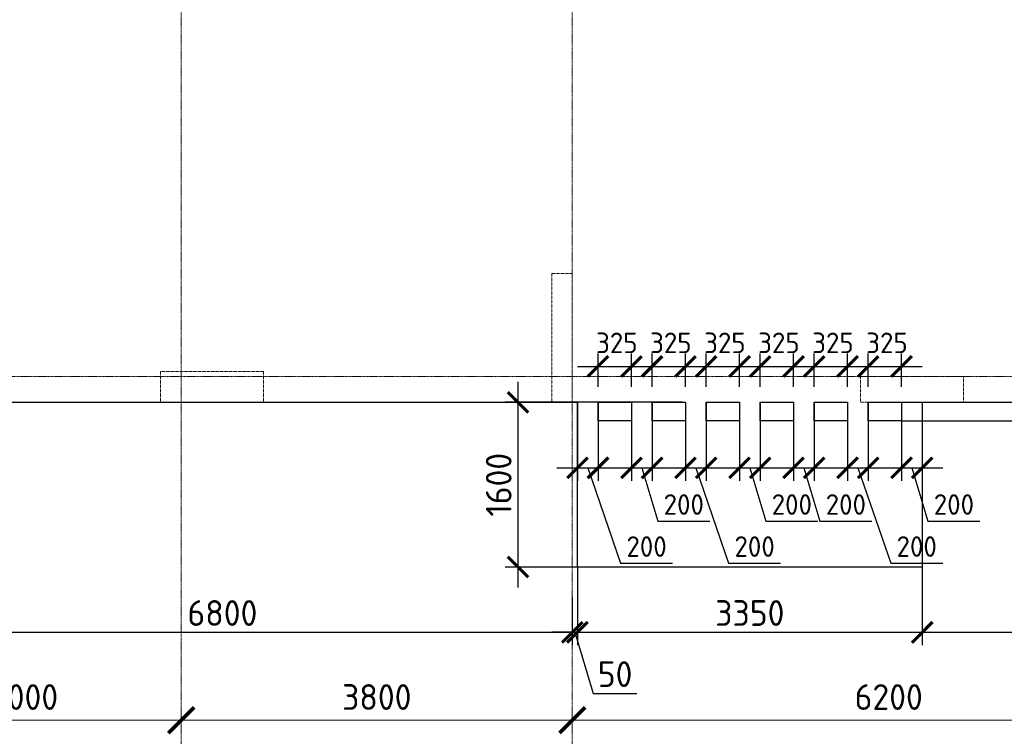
# Model space of a CAD drawing. Header units: millimetres. Extents: x -42044588 to 856694, y -806701 to 941911.
# Tile 86 of 256: x -160688 to -151120, y -389187 to -382227. Entities that reach past the tile are written whole.
import ezdxf

# ---------------------------------------------------------------- set-up
doc = ezdxf.new("R2010")
doc.units = ezdxf.units.MM
for name, pattern in [('______5', [1100, 800, -100, 100, -100]), ('DASHED', [7, 5, -2, 0]), ('осевая', [50.8, 31.75, -6.35, 6.35, -6.35])]:
    doc.linetypes.add(name, pattern=pattern)
doc.layers.add('Колонна_ бетон', color=7, linetype='Continuous', lineweight=50, true_color=0xb4b496)
for name, color, linetype, lineweight in [('Оси', 40, '______5', 18), ('Перекрытие ж_бетон', 1, 'Continuous', 30), ('РАЗМЕРЫ', 1, 'Continuous', 9)]:
    doc.layers.add(name, color=color, linetype=linetype, lineweight=lineweight)
doc.styles.add('GOST-2.304_Type-B', font='GOST_Common.ttf')
doc.dimstyles.new('СПДС', dxfattribs={"dimscale": 100, "dimtxt": 2.5, "dimasz": 2, "dimexe": 1.25, "dimexo": 0, "dimtad": 1, "dimdec": 0, "dimrnd": 5, "dimtxsty": 'GOST-2.304_Type-B', "dimblk": 'ARCHTICK', "dimcen": 2.5, "dimdle": 2, "dimclrd": 1, "dimclre": 1, "dimclrt": 1, "dimadec": 0, "dimazin": 2, "dimtfac": 0.75, "dimtdec": 0, "dimtmove": 1, "dimatfit": 3, "dimfxl": 0, "dimtolj": 1, "dimarcsym": 0})

# ---------------------------------------------------------------- blocks, each defined once
blk = doc.blocks.new('_ArchTick')
at = {"color": 0, "linetype": 'ByBlock', "const_width": 0.15}
blk.add_lwpolyline([(-0.5, -0.5), (0.5, 0.5)], dxfattribs=at)
blk = doc.blocks.new('*D6726')
at = {"color": 1, "lineweight": -2, "transparency": 16777216}
for p, q in [((-51904.7, -346038.9), (-51904.7, -345913.9)), ((-48904.7, -346038.9), (-48904.7, -345913.9)), ((-52104.7, -346038.9), (-48704.7, -346038.9))]:
    blk.add_line(p, q, dxfattribs=at)
at = {"layer": 'DEFPOINTS', "color": 0, "transparency": 16777216}
for p in [(-51904.7, -346038.9), (-48904.7, -346038.9), (-48904.7, -346038.9)]:
    blk.add_point(p, dxfattribs=at)
at = {"color": 1, "lineweight": -2, "transparency": 16777216, "xscale": 250, "yscale": 250, "zscale": 250, "rotation": 180}
blk.add_blockref('_ArchTick', (-51904.7, -346038.9), dxfattribs=at)
at = {"color": 1, "lineweight": -2, "transparency": 16777216, "xscale": 250, "yscale": 250, "zscale": 250}
blk.add_blockref('_ArchTick', (-48904.7, -346038.9), dxfattribs=at)
at = {"color": 1, "transparency": 16777216, "insert": (-50429.9, -345813.9), "char_height": 250, "width": 83333.333, "attachment_point": 5, "style": 'GOST-2.304_Type-B'}
blk.add_mtext('\\A1;3000', dxfattribs=at)
blk = doc.blocks.new('*D6727')
at = {"color": 1, "lineweight": -2, "transparency": 16777216}
for p, q in [((-48904.71808, -346038.91005), (-48904.71808, -345913.91005)), ((-45104.71808, -346038.91005), (-45104.71808, -345913.91005)), ((-49104.71808, -346038.91005), (-44904.71808, -346038.91005))]:
    blk.add_line(p, q, dxfattribs=at)
at = {"layer": 'DEFPOINTS', "color": 0, "transparency": 16777216}
for p in [(-48904.71808, -346038.91005), (-45104.71808, -346038.91005), (-45104.71808, -346038.91005)]:
    blk.add_point(p, dxfattribs=at)
at = {"color": 1, "lineweight": -2, "transparency": 16777216, "xscale": 250, "yscale": 250, "zscale": 250, "rotation": 180}
blk.add_blockref('_ArchTick', (-48904.71808, -346038.91005), dxfattribs=at)
at = {"color": 1, "lineweight": -2, "transparency": 16777216, "xscale": 250, "yscale": 250, "zscale": 250}
blk.add_blockref('_ArchTick', (-45104.71808, -346038.91005), dxfattribs=at)
at = {"color": 1, "transparency": 16777216, "insert": (-47004.71808, -345813.91005), "char_height": 250, "width": 83333.3333333, "attachment_point": 5, "style": 'GOST-2.304_Type-B'}
blk.add_mtext('\\A1;3800', dxfattribs=at)
blk = doc.blocks.new('*D6728')
at = {"color": 1, "lineweight": -2, "transparency": 16777216}
for p, q in [((-45104.7, -346038.9), (-45104.7, -345913.9)), ((-38904.7, -346038.9), (-38904.7, -345913.9)), ((-45304.7, -346038.9), (-38704.7, -346038.9))]:
    blk.add_line(p, q, dxfattribs=at)
at = {"layer": 'DEFPOINTS', "color": 0, "transparency": 16777216}
for p in [(-45104.7, -346038.9), (-38904.7, -346038.9), (-38904.7, -346038.9)]:
    blk.add_point(p, dxfattribs=at)
at = {"color": 1, "lineweight": -2, "transparency": 16777216, "xscale": 250, "yscale": 250, "zscale": 250, "rotation": 180}
blk.add_blockref('_ArchTick', (-45104.7, -346038.9), dxfattribs=at)
at = {"color": 1, "lineweight": -2, "transparency": 16777216, "xscale": 250, "yscale": 250, "zscale": 250}
blk.add_blockref('_ArchTick', (-38904.7, -346038.9), dxfattribs=at)
at = {"color": 1, "transparency": 16777216, "insert": (-42029.9, -345813.9), "char_height": 250, "width": 83333.333, "attachment_point": 5, "style": 'GOST-2.304_Type-B'}
blk.add_mtext('\\A1;6200', dxfattribs=at)
blk = doc.blocks.new('подложка стн 1-го этажа')
at = {"layer": 'Колонна_ бетон', "color": 252, "linetype": 'DASHED', "lineweight": 0, "ltscale": 0.5, "true_color": 0x939598, "transparency": 33554687}
for p, q in [((45643.8, 9761.8, -200), (44643.8, 9761.8, -200)), ((44643.8, 9761.8, -200), (44643.8, 9461.8, -200)), ((45643.8, 9461.8, -200), (45643.8, 9761.8, -200)), ((45643.8, 9461.8, -200), (44643.8, 9461.8, -200))]:
    blk.add_line(p, q, dxfattribs=at)
for points, elevation in [([(48444.1, 10711.8), (48643.9, 10711.8), (48643.9, 9461.8), (48444.1, 9461.8)], -560), ([(51443.8, 9711.8), (52443.8, 9711.8), (52443.8, 9461.8), (51443.8, 9461.8)], -360)]:
    blk.add_lwpolyline(points, close=True, dxfattribs=dict(at, elevation=elevation))
blk = doc.blocks.new('*D990')
at = {"layer": 'DEFPOINTS', "color": 0, "transparency": 16777216}
for p in [(-154249.9, -385943.3), (-155845.9, -387543.3), (-154419.1, -387543.3)]:
    blk.add_point(p, dxfattribs=at)
at = {"layer": 'РАЗМЕРЫ', "color": 1, "lineweight": -2, "transparency": 16777216}
for p, q in [((-155845.9, -385743.3), (-155845.9, -387743.3)), ((-154249.9, -385943.3), (-155970.9, -385943.3)), ((-154419.1, -387543.3), (-155970.9, -387543.3))]:
    blk.add_line(p, q, dxfattribs=at)
at = {"layer": 'РАЗМЕРЫ', "color": 1, "lineweight": -2, "transparency": 16777216, "xscale": 200, "yscale": 200, "zscale": 200}
for p, rotation in [((-155845.9, -385943.3), 90), ((-155845.9, -387543.3), 270)]:
    blk.add_blockref('_ArchTick', p, dxfattribs=dict(at, rotation=rotation))
at = {"layer": 'РАЗМЕРЫ', "color": 1, "lineweight": 0, "transparency": 16777216, "insert": (-156033.4, -386743.3), "char_height": 250, "attachment_point": 5, "rotation": 90, "style": 'GOST-2.304_Type-B'}
blk.add_mtext('\\A1;1600', dxfattribs=at)
blk = doc.blocks.new('*D991')
at = {"layer": 'DEFPOINTS', "color": 0, "transparency": 16777216}
for p in [(-152118, -385943.3, 0), (-151918, -385943.3), (-151918, -386579.5)]:
    blk.add_point(p, dxfattribs=at)
at = {"layer": 'РАЗМЕРЫ', "color": 1, "lineweight": -2, "transparency": 16777216}
for p, q in [((-152118, -385943.3), (-152118, -386704.5)), ((-151918, -385943.3), (-151918, -386704.5)), ((-152318, -386579.5), (-151718, -386579.5)), ((-152018, -386579.5), (-151862.4, -387098.3)), ((-151862.4, -387098.3), (-151357.4, -387098.3))]:
    blk.add_line(p, q, dxfattribs=at)
at = {"layer": 'РАЗМЕРЫ', "color": 1, "lineweight": -2, "transparency": 16777216, "xscale": 200, "yscale": 200, "zscale": 200, "rotation": 180}
blk.add_blockref('_ArchTick', (-152118, -386579.5), dxfattribs=at)
at = {"layer": 'РАЗМЕРЫ', "color": 1, "lineweight": -2, "transparency": 16777216, "xscale": 200, "yscale": 200, "zscale": 200}
blk.add_blockref('_ArchTick', (-151918, -386579.5), dxfattribs=at)
at = {"layer": 'РАЗМЕРЫ', "color": 1, "lineweight": 0, "transparency": 16777216, "insert": (-151609.9, -386935.8), "char_height": 200, "attachment_point": 5, "style": 'GOST-2.304_Type-B'}
blk.add_mtext('\\A1;200', dxfattribs=at)
blk = doc.blocks.new('*D992')
at = {"layer": 'DEFPOINTS', "color": 0, "transparency": 16777216}
for p in [(-152643.1, -385943.3, 0), (-152443.1, -385943.3), (-152443.1, -386579.5)]:
    blk.add_point(p, dxfattribs=at)
at = {"layer": 'РАЗМЕРЫ', "color": 1, "lineweight": -2, "transparency": 16777216}
for p, q in [((-152643.1, -385943.3), (-152643.1, -386704.5)), ((-152443.1, -385943.3), (-152443.1, -386704.5)), ((-152843.1, -386579.5), (-152243.1, -386579.5)), ((-152543.1, -386579.5), (-152224, -387506.8)), ((-152224, -387506.8), (-151719, -387506.8))]:
    blk.add_line(p, q, dxfattribs=at)
at = {"layer": 'РАЗМЕРЫ', "color": 1, "lineweight": -2, "transparency": 16777216, "xscale": 200, "yscale": 200, "zscale": 200, "rotation": 180}
blk.add_blockref('_ArchTick', (-152643.1, -386579.5), dxfattribs=at)
at = {"layer": 'РАЗМЕРЫ', "color": 1, "lineweight": -2, "transparency": 16777216, "xscale": 200, "yscale": 200, "zscale": 200}
blk.add_blockref('_ArchTick', (-152443.1, -386579.5), dxfattribs=at)
at = {"layer": 'РАЗМЕРЫ', "color": 1, "lineweight": 0, "transparency": 16777216, "insert": (-151971.5, -387344.3), "char_height": 200, "attachment_point": 5, "style": 'GOST-2.304_Type-B'}
blk.add_mtext('\\A1;200', dxfattribs=at)
blk = doc.blocks.new('*D993')
at = {"layer": 'DEFPOINTS', "color": 0, "transparency": 16777216}
for p in [(-154743, -385943.3, 0), (-154543, -385943.3), (-154543, -386579.5)]:
    blk.add_point(p, dxfattribs=at)
at = {"layer": 'РАЗМЕРЫ', "color": 1, "lineweight": -2, "transparency": 16777216}
for p, q in [((-154743, -385943.3), (-154743, -386704.5)), ((-154543, -385943.3), (-154543, -386704.5)), ((-154943, -386579.5), (-154343, -386579.5)), ((-154643, -386579.5), (-154487.3, -387098.3)), ((-154487.3, -387098.3), (-153982.3, -387098.3))]:
    blk.add_line(p, q, dxfattribs=at)
at = {"layer": 'РАЗМЕРЫ', "color": 1, "lineweight": -2, "transparency": 16777216, "xscale": 200, "yscale": 200, "zscale": 200, "rotation": 180}
blk.add_blockref('_ArchTick', (-154743, -386579.5), dxfattribs=at)
at = {"layer": 'РАЗМЕРЫ', "color": 1, "lineweight": -2, "transparency": 16777216, "xscale": 200, "yscale": 200, "zscale": 200}
blk.add_blockref('_ArchTick', (-154543, -386579.5), dxfattribs=at)
at = {"layer": 'РАЗМЕРЫ', "color": 1, "lineweight": 0, "transparency": 16777216, "insert": (-154234.8, -386935.8), "char_height": 200, "attachment_point": 5, "style": 'GOST-2.304_Type-B'}
blk.add_mtext('\\A1;200', dxfattribs=at)
blk = doc.blocks.new('*D994')
at = {"layer": 'DEFPOINTS', "color": 0, "transparency": 16777216}
for p in [(-155268.1, -385943.3, 0), (-155068.1, -385943.3), (-155068.1, -386579.5)]:
    blk.add_point(p, dxfattribs=at)
at = {"layer": 'РАЗМЕРЫ', "color": 1, "lineweight": -2, "transparency": 16777216}
for p, q in [((-155268.1, -385943.3), (-155268.1, -386704.5)), ((-155068.1, -385943.3), (-155068.1, -386704.5)), ((-155468.1, -386579.5), (-154868.1, -386579.5)), ((-155168.1, -386579.5), (-154848.9, -387506.8)), ((-154848.9, -387506.8), (-154343.9, -387506.8))]:
    blk.add_line(p, q, dxfattribs=at)
at = {"layer": 'РАЗМЕРЫ', "color": 1, "lineweight": -2, "transparency": 16777216, "xscale": 200, "yscale": 200, "zscale": 200, "rotation": 180}
blk.add_blockref('_ArchTick', (-155268.1, -386579.5), dxfattribs=at)
at = {"layer": 'РАЗМЕРЫ', "color": 1, "lineweight": -2, "transparency": 16777216, "xscale": 200, "yscale": 200, "zscale": 200}
blk.add_blockref('_ArchTick', (-155068.1, -386579.5), dxfattribs=at)
at = {"layer": 'РАЗМЕРЫ', "color": 1, "lineweight": 0, "transparency": 16777216, "insert": (-154596.4, -387344.3), "char_height": 200, "attachment_point": 5, "style": 'GOST-2.304_Type-B'}
blk.add_mtext('\\A1;200', dxfattribs=at)
blk = doc.blocks.new('*D995')
at = {"layer": 'DEFPOINTS', "color": 0, "transparency": 16777216}
for p in [(-153693, -385943.3, 0), (-153493, -385943.3), (-153493, -386579.5)]:
    blk.add_point(p, dxfattribs=at)
at = {"layer": 'РАЗМЕРЫ', "color": 1, "lineweight": -2, "transparency": 16777216}
for p, q in [((-153693, -385943.3), (-153693, -386704.5)), ((-153493, -385943.3), (-153493, -386704.5)), ((-153893, -386579.5), (-153293, -386579.5)), ((-153593, -386579.5), (-153437.4, -387098.3)), ((-153437.4, -387098.3), (-152932.4, -387098.3))]:
    blk.add_line(p, q, dxfattribs=at)
at = {"layer": 'РАЗМЕРЫ', "color": 1, "lineweight": -2, "transparency": 16777216, "xscale": 200, "yscale": 200, "zscale": 200, "rotation": 180}
blk.add_blockref('_ArchTick', (-153693, -386579.5), dxfattribs=at)
at = {"layer": 'РАЗМЕРЫ', "color": 1, "lineweight": -2, "transparency": 16777216, "xscale": 200, "yscale": 200, "zscale": 200}
blk.add_blockref('_ArchTick', (-153493, -386579.5), dxfattribs=at)
at = {"layer": 'РАЗМЕРЫ', "color": 1, "lineweight": 0, "transparency": 16777216, "insert": (-153184.9, -386935.8), "char_height": 200, "attachment_point": 5, "style": 'GOST-2.304_Type-B'}
blk.add_mtext('\\A1;200', dxfattribs=at)
blk = doc.blocks.new('*D996')
at = {"layer": 'DEFPOINTS', "color": 0, "transparency": 16777216}
for p in [(-154218.1, -385943.3, 0), (-154018.1, -385943.3), (-154018.1, -386579.5)]:
    blk.add_point(p, dxfattribs=at)
at = {"layer": 'РАЗМЕРЫ', "color": 1, "lineweight": -2, "transparency": 16777216}
for p, q in [((-154218.1, -385943.3), (-154218.1, -386704.5)), ((-154018.1, -385943.3), (-154018.1, -386704.5)), ((-154418.1, -386579.5), (-153818.1, -386579.5)), ((-154118.1, -386579.5), (-153799, -387506.8)), ((-153799, -387506.8), (-153294, -387506.8))]:
    blk.add_line(p, q, dxfattribs=at)
at = {"layer": 'РАЗМЕРЫ', "color": 1, "lineweight": -2, "transparency": 16777216, "xscale": 200, "yscale": 200, "zscale": 200, "rotation": 180}
blk.add_blockref('_ArchTick', (-154218.1, -386579.5), dxfattribs=at)
at = {"layer": 'РАЗМЕРЫ', "color": 1, "lineweight": -2, "transparency": 16777216, "xscale": 200, "yscale": 200, "zscale": 200}
blk.add_blockref('_ArchTick', (-154018.1, -386579.5), dxfattribs=at)
at = {"layer": 'РАЗМЕРЫ', "color": 1, "lineweight": 0, "transparency": 16777216, "insert": (-153546.5, -387344.3), "char_height": 200, "attachment_point": 5, "style": 'GOST-2.304_Type-B'}
blk.add_mtext('\\A1;200', dxfattribs=at)
blk = doc.blocks.new('*D997')
at = {"layer": 'DEFPOINTS', "color": 0, "transparency": 16777216}
for p in [(-153168.1, -385943.3, 0), (-152968.1, -385943.3), (-152968.1, -386579.5)]:
    blk.add_point(p, dxfattribs=at)
at = {"layer": 'РАЗМЕРЫ', "color": 1, "lineweight": -2, "transparency": 16777216}
for p, q in [((-153168.1, -385943.3), (-153168.1, -386704.5)), ((-152968.1, -385943.3), (-152968.1, -386704.5)), ((-153368.1, -386579.5), (-152768.1, -386579.5)), ((-153068.1, -386579.5), (-152912.5, -387098.3)), ((-152912.5, -387098.3), (-152407.5, -387098.3))]:
    blk.add_line(p, q, dxfattribs=at)
at = {"layer": 'РАЗМЕРЫ', "color": 1, "lineweight": -2, "transparency": 16777216, "xscale": 200, "yscale": 200, "zscale": 200, "rotation": 180}
blk.add_blockref('_ArchTick', (-153168.1, -386579.5), dxfattribs=at)
at = {"layer": 'РАЗМЕРЫ', "color": 1, "lineweight": -2, "transparency": 16777216, "xscale": 200, "yscale": 200, "zscale": 200}
blk.add_blockref('_ArchTick', (-152968.1, -386579.5), dxfattribs=at)
at = {"layer": 'РАЗМЕРЫ', "color": 1, "lineweight": 0, "transparency": 16777216, "insert": (-152660, -386935.8), "char_height": 200, "attachment_point": 5, "style": 'GOST-2.304_Type-B'}
blk.add_mtext('\\A1;200', dxfattribs=at)
blk = doc.blocks.new('*D1010')
at = {"layer": 'DEFPOINTS', "color": 0, "transparency": 16777216}
for p in [(-154743.1, -385594.8), (-155068.1, -385793.3), (-154743.1, -385793.3, 0)]:
    blk.add_point(p, dxfattribs=at)
at = {"layer": 'РАЗМЕРЫ', "color": 1, "lineweight": -2, "transparency": 16777216}
for p, q in [((-155068.1, -385793.3), (-155068.1, -385469.8)), ((-154743.1, -385793.3), (-154743.1, -385469.8)), ((-155268.1, -385594.8), (-154543.1, -385594.8))]:
    blk.add_line(p, q, dxfattribs=at)
at = {"layer": 'РАЗМЕРЫ', "color": 1, "lineweight": -2, "transparency": 16777216, "xscale": 200, "yscale": 200, "zscale": 200, "rotation": 180}
blk.add_blockref('_ArchTick', (-155068.1, -385594.8), dxfattribs=at)
at = {"layer": 'РАЗМЕРЫ', "color": 1, "lineweight": -2, "transparency": 16777216, "xscale": 200, "yscale": 200, "zscale": 200}
blk.add_blockref('_ArchTick', (-154743.1, -385594.8), dxfattribs=at)
at = {"layer": 'РАЗМЕРЫ', "color": 1, "lineweight": 0, "transparency": 16777216, "insert": (-154885.6, -385365.7), "char_height": 200, "attachment_point": 5, "style": 'GOST-2.304_Type-B'}
blk.add_mtext('\\A1;325', dxfattribs=at)
blk = doc.blocks.new('*D998')
at = {"layer": 'DEFPOINTS', "color": 0, "transparency": 16777216}
for p in [(-154218.1, -385594.8), (-154543.1, -385793.3), (-154218.1, -385793.3, 0)]:
    blk.add_point(p, dxfattribs=at)
at = {"layer": 'РАЗМЕРЫ', "color": 1, "lineweight": -2, "transparency": 16777216}
for p, q in [((-154543.1, -385793.3), (-154543.1, -385469.8)), ((-154218.1, -385793.3), (-154218.1, -385469.8)), ((-154743.1, -385594.8), (-154018.1, -385594.8))]:
    blk.add_line(p, q, dxfattribs=at)
at = {"layer": 'РАЗМЕРЫ', "color": 1, "lineweight": -2, "transparency": 16777216, "xscale": 200, "yscale": 200, "zscale": 200, "rotation": 180}
blk.add_blockref('_ArchTick', (-154543.1, -385594.8), dxfattribs=at)
at = {"layer": 'РАЗМЕРЫ', "color": 1, "lineweight": -2, "transparency": 16777216, "xscale": 200, "yscale": 200, "zscale": 200}
blk.add_blockref('_ArchTick', (-154218.1, -385594.8), dxfattribs=at)
at = {"layer": 'РАЗМЕРЫ', "color": 1, "lineweight": 0, "transparency": 16777216, "insert": (-154360.6, -385365.7), "char_height": 200, "attachment_point": 5, "style": 'GOST-2.304_Type-B'}
blk.add_mtext('\\A1;325', dxfattribs=at)
blk = doc.blocks.new('*D999')
at = {"layer": 'DEFPOINTS', "color": 0, "transparency": 16777216}
for p in [(-153693.1, -385594.8), (-154018.1, -385793.3), (-153693.1, -385793.3, 0)]:
    blk.add_point(p, dxfattribs=at)
at = {"layer": 'РАЗМЕРЫ', "color": 1, "lineweight": -2, "transparency": 16777216}
for p, q in [((-154018.1, -385793.3), (-154018.1, -385469.8)), ((-153693.1, -385793.3), (-153693.1, -385469.8)), ((-154218.1, -385594.8), (-153493.1, -385594.8))]:
    blk.add_line(p, q, dxfattribs=at)
at = {"layer": 'РАЗМЕРЫ', "color": 1, "lineweight": -2, "transparency": 16777216, "xscale": 200, "yscale": 200, "zscale": 200, "rotation": 180}
blk.add_blockref('_ArchTick', (-154018.1, -385594.8), dxfattribs=at)
at = {"layer": 'РАЗМЕРЫ', "color": 1, "lineweight": -2, "transparency": 16777216, "xscale": 200, "yscale": 200, "zscale": 200}
blk.add_blockref('_ArchTick', (-153693.1, -385594.8), dxfattribs=at)
at = {"layer": 'РАЗМЕРЫ', "color": 1, "lineweight": 0, "transparency": 16777216, "insert": (-153835.6, -385365.7), "char_height": 200, "attachment_point": 5, "style": 'GOST-2.304_Type-B'}
blk.add_mtext('\\A1;325', dxfattribs=at)
blk = doc.blocks.new('*D1000')
at = {"layer": 'DEFPOINTS', "color": 0, "transparency": 16777216}
for p in [(-153168.1, -385594.8), (-153493.1, -385793.3), (-153168.1, -385793.3, 0)]:
    blk.add_point(p, dxfattribs=at)
at = {"layer": 'РАЗМЕРЫ', "color": 1, "lineweight": -2, "transparency": 16777216}
for p, q in [((-153493.1, -385793.3), (-153493.1, -385469.8)), ((-153168.1, -385793.3), (-153168.1, -385469.8)), ((-153693.1, -385594.8), (-152968.1, -385594.8))]:
    blk.add_line(p, q, dxfattribs=at)
at = {"layer": 'РАЗМЕРЫ', "color": 1, "lineweight": -2, "transparency": 16777216, "xscale": 200, "yscale": 200, "zscale": 200, "rotation": 180}
blk.add_blockref('_ArchTick', (-153493.1, -385594.8), dxfattribs=at)
at = {"layer": 'РАЗМЕРЫ', "color": 1, "lineweight": -2, "transparency": 16777216, "xscale": 200, "yscale": 200, "zscale": 200}
blk.add_blockref('_ArchTick', (-153168.1, -385594.8), dxfattribs=at)
at = {"layer": 'РАЗМЕРЫ', "color": 1, "lineweight": 0, "transparency": 16777216, "insert": (-153310.6, -385365.7), "char_height": 200, "attachment_point": 5, "style": 'GOST-2.304_Type-B'}
blk.add_mtext('\\A1;325', dxfattribs=at)
blk = doc.blocks.new('*D1001')
at = {"layer": 'DEFPOINTS', "color": 0, "transparency": 16777216}
for p in [(-152643.1, -385594.8), (-152968.1, -385793.3), (-152643.1, -385793.3, 0)]:
    blk.add_point(p, dxfattribs=at)
at = {"layer": 'РАЗМЕРЫ', "color": 1, "lineweight": -2, "transparency": 16777216}
for p, q in [((-152968.1, -385793.3), (-152968.1, -385469.8)), ((-152643.1, -385793.3), (-152643.1, -385469.8)), ((-153168.1, -385594.8), (-152443.1, -385594.8))]:
    blk.add_line(p, q, dxfattribs=at)
at = {"layer": 'РАЗМЕРЫ', "color": 1, "lineweight": -2, "transparency": 16777216, "xscale": 200, "yscale": 200, "zscale": 200, "rotation": 180}
blk.add_blockref('_ArchTick', (-152968.1, -385594.8), dxfattribs=at)
at = {"layer": 'РАЗМЕРЫ', "color": 1, "lineweight": -2, "transparency": 16777216, "xscale": 200, "yscale": 200, "zscale": 200}
blk.add_blockref('_ArchTick', (-152643.1, -385594.8), dxfattribs=at)
at = {"layer": 'РАЗМЕРЫ', "color": 1, "lineweight": 0, "transparency": 16777216, "insert": (-152785.6, -385365.7), "char_height": 200, "attachment_point": 5, "style": 'GOST-2.304_Type-B'}
blk.add_mtext('\\A1;325', dxfattribs=at)
blk = doc.blocks.new('*D1002')
at = {"layer": 'DEFPOINTS', "color": 0, "transparency": 16777216}
for p in [(-152118.1, -385594.8), (-152443.1, -385793.3), (-152118.1, -385793.3, 0)]:
    blk.add_point(p, dxfattribs=at)
at = {"layer": 'РАЗМЕРЫ', "color": 1, "lineweight": -2, "transparency": 16777216}
for p, q in [((-152443.1, -385793.3), (-152443.1, -385469.8)), ((-152118.1, -385793.3), (-152118.1, -385469.8)), ((-152643.1, -385594.8), (-151918.1, -385594.8))]:
    blk.add_line(p, q, dxfattribs=at)
at = {"layer": 'РАЗМЕРЫ', "color": 1, "lineweight": -2, "transparency": 16777216, "xscale": 200, "yscale": 200, "zscale": 200, "rotation": 180}
blk.add_blockref('_ArchTick', (-152443.1, -385594.8), dxfattribs=at)
at = {"layer": 'РАЗМЕРЫ', "color": 1, "lineweight": -2, "transparency": 16777216, "xscale": 200, "yscale": 200, "zscale": 200}
blk.add_blockref('_ArchTick', (-152118.1, -385594.8), dxfattribs=at)
at = {"layer": 'РАЗМЕРЫ', "color": 1, "lineweight": 0, "transparency": 16777216, "insert": (-152260.6, -385365.7), "char_height": 200, "attachment_point": 5, "style": 'GOST-2.304_Type-B'}
blk.add_mtext('\\A1;325', dxfattribs=at)
blk = doc.blocks.new('*D1011')
at = {"layer": 'DEFPOINTS', "color": 0, "transparency": 16777216}
for p in [(-155268, -387543.3), (-151918, -387543.3), (-151918, -388177.4)]:
    blk.add_point(p, dxfattribs=at)
at = {"layer": 'РАЗМЕРЫ', "color": 1, "lineweight": -2, "transparency": 16777216}
for p, q in [((-155268, -387543.3), (-155268, -388302.4)), ((-151918, -387543.3), (-151918, -388302.4)), ((-155468, -388177.4), (-151718, -388177.4))]:
    blk.add_line(p, q, dxfattribs=at)
at = {"layer": 'РАЗМЕРЫ', "color": 1, "lineweight": -2, "transparency": 16777216, "xscale": 200, "yscale": 200, "zscale": 200, "rotation": 180}
blk.add_blockref('_ArchTick', (-155268, -388177.4), dxfattribs=at)
at = {"layer": 'РАЗМЕРЫ', "color": 1, "lineweight": -2, "transparency": 16777216, "xscale": 200, "yscale": 200, "zscale": 200}
blk.add_blockref('_ArchTick', (-151918, -388177.4), dxfattribs=at)
at = {"layer": 'РАЗМЕРЫ', "color": 1, "lineweight": 0, "transparency": 16777216, "insert": (-153593, -387989.9), "char_height": 250, "attachment_point": 5, "style": 'GOST-2.304_Type-B'}
blk.add_mtext('\\A1;3350', dxfattribs=at)
blk = doc.blocks.new('*D1012')
at = {"layer": 'DEFPOINTS', "color": 0, "transparency": 16777216}
for p in [(-149118, -386915.3), (-151918, -387543.3), (-149118, -388177.4)]:
    blk.add_point(p, dxfattribs=at)
at = {"layer": 'РАЗМЕРЫ', "color": 1, "lineweight": -2, "transparency": 16777216}
for p, q in [((-149118, -386915.3), (-149118, -388302.4)), ((-151918, -387543.3), (-151918, -388302.4)), ((-152118, -388177.4), (-148918, -388177.4))]:
    blk.add_line(p, q, dxfattribs=at)
at = {"layer": 'РАЗМЕРЫ', "color": 1, "lineweight": -2, "transparency": 16777216, "xscale": 200, "yscale": 200, "zscale": 200, "rotation": 180}
blk.add_blockref('_ArchTick', (-151918, -388177.4), dxfattribs=at)
at = {"layer": 'РАЗМЕРЫ', "color": 1, "lineweight": -2, "transparency": 16777216, "xscale": 200, "yscale": 200, "zscale": 200}
blk.add_blockref('_ArchTick', (-149118, -388177.4), dxfattribs=at)
at = {"layer": 'РАЗМЕРЫ', "color": 1, "lineweight": 0, "transparency": 16777216, "insert": (-150518, -387989.9), "char_height": 250, "attachment_point": 5, "style": 'GOST-2.304_Type-B'}
blk.add_mtext('\\A1;2800', dxfattribs=at)
blk = doc.blocks.new('*D1013')
at = {"layer": 'DEFPOINTS', "color": 0, "transparency": 16777216}
for p in [(-155318, -387831.7), (-155268, -387848.8), (-155268, -388177.4)]:
    blk.add_point(p, dxfattribs=at)
at = {"layer": 'РАЗМЕРЫ', "color": 1, "lineweight": -2, "transparency": 16777216}
for p, q in [((-155318, -387831.7), (-155318, -388302.4)), ((-155268, -387848.8), (-155268, -388302.4)), ((-155318, -388177.4), (-155518, -388177.4)), ((-155318, -388177.4), (-155268, -388177.4)), ((-155318, -388177.4), (-155268, -388177.4)), ((-155293, -388177.4), (-155114.9, -388771.2)), ((-155268, -388177.4), (-155068, -388177.4)), ((-155114.9, -388771.2), (-154689.9, -388771.2))]:
    blk.add_line(p, q, dxfattribs=at)
at = {"layer": 'РАЗМЕРЫ', "color": 1, "lineweight": -2, "transparency": 16777216, "xscale": 200, "yscale": 200, "zscale": 200}
blk.add_blockref('_ArchTick', (-155318, -388177.4), dxfattribs=at)
at = {"layer": 'РАЗМЕРЫ', "color": 1, "lineweight": -2, "transparency": 16777216, "xscale": 200, "yscale": 200, "zscale": 200, "rotation": 180}
blk.add_blockref('_ArchTick', (-155268, -388177.4), dxfattribs=at)
at = {"layer": 'РАЗМЕРЫ', "color": 1, "lineweight": 0, "transparency": 16777216, "insert": (-154902.4, -388583.7), "char_height": 250, "attachment_point": 5, "style": 'GOST-2.304_Type-B'}
blk.add_mtext('\\A1;50', dxfattribs=at)
blk = doc.blocks.new('*D1081')
at = {"layer": 'DEFPOINTS', "color": 0, "transparency": 16777216}
for p in [(-155318, -387831.7), (-162118, -387914.6), (-155318, -388177.4)]:
    blk.add_point(p, dxfattribs=at)
at = {"layer": 'РАЗМЕРЫ', "color": 1, "lineweight": -2, "transparency": 16777216}
for p, q in [((-155318, -387831.7), (-155318, -388302.4)), ((-162118, -387914.6), (-162118, -388302.4)), ((-162318, -388177.4), (-155118, -388177.4))]:
    blk.add_line(p, q, dxfattribs=at)
at = {"layer": 'РАЗМЕРЫ', "color": 1, "lineweight": -2, "transparency": 16777216, "xscale": 200, "yscale": 200, "zscale": 200, "rotation": 180}
blk.add_blockref('_ArchTick', (-162118, -388177.4), dxfattribs=at)
at = {"layer": 'РАЗМЕРЫ', "color": 1, "lineweight": -2, "transparency": 16777216, "xscale": 200, "yscale": 200, "zscale": 200}
blk.add_blockref('_ArchTick', (-155318, -388177.4), dxfattribs=at)
at = {"layer": 'РАЗМЕРЫ', "color": 1, "lineweight": 0, "transparency": 16777216, "insert": (-158718, -387989.9), "char_height": 250, "attachment_point": 5, "style": 'GOST-2.304_Type-B'}
blk.add_mtext('\\A1;6800', dxfattribs=at)
blk = doc.blocks.new('*D1196')
at = {"layer": 'DEFPOINTS', "color": 0, "transparency": 16777216}
for p in [(-152118.1, -385943.3, 0.1), (-152118.1, -386123.3, 0.1), (-150909.6, -386123.3)]:
    blk.add_point(p, dxfattribs=at)
at = {"layer": 'РАЗМЕРЫ', "color": 1, "lineweight": -2, "transparency": 16777216}
for p, q in [((-150315.8, -385855.2), (-150315.8, -385305.2)), ((-150909.6, -385743.3), (-150909.6, -386323.3)), ((-150909.6, -386033.3), (-150315.8, -385855.2)), ((-152118.1, -385943.3), (-150784.6, -385943.3)), ((-152118.1, -386123.3), (-150784.6, -386123.3))]:
    blk.add_line(p, q, dxfattribs=at)
at = {"layer": 'РАЗМЕРЫ', "color": 1, "lineweight": -2, "transparency": 16777216, "xscale": 200, "yscale": 200, "zscale": 200}
for p, rotation in [((-150909.6, -385943.3), 90), ((-150909.6, -386123.3), 270)]:
    blk.add_blockref('_ArchTick', p, dxfattribs=dict(at, rotation=rotation))
at = {"layer": 'РАЗМЕРЫ', "color": 1, "lineweight": 0, "transparency": 16777216, "insert": (-150503.3, -385580.2), "char_height": 250, "attachment_point": 5, "rotation": 90, "style": 'GOST-2.304_Type-B'}
blk.add_mtext('\\A1;180', dxfattribs=at)
blk = doc.blocks.new('оси блок 2')
at = {"layer": 'Оси', "color": 16, "linetype": 'осевая', "lineweight": 0, "ltscale": 0.25, "transparency": 33554687}
for p, q in [((-48904.7, -322543), (-48904.7, -347914.1)), ((-45104.7, -322543), (-45104.7, -347914.1)), ((-89822.3, -342701.3), (-37238.5, -342701.3))]:
    blk.add_line(p, q, dxfattribs=at)
for base, p1, p2, picture, middle in [((-48904.7, -346038.9), (-51904.7, -346038.9), (-48904.7, -346038.9), '*D6726', (-50429.9, -346038.9)), ((-45104.7, -346038.9), (-48904.7, -346038.9), (-45104.7, -346038.9), '*D6727', (-47004.7, -346038.9)), ((-38904.7, -346038.9), (-45104.7, -346038.9), (-38904.7, -346038.9), '*D6728', (-42029.9, -346038.9))]:
    dim = blk.add_linear_dim(base=base, p1=p1, p2=p2, dimstyle='СПДС', override={"dimgap": 1})
    dim.commit()
    dim.dimension.update_dxf_attribs({"geometry": picture, "text_midpoint": middle, "dimtype": 160})

msp = doc.modelspace()

# ---------------------------------------------------------------- linework, layer by layer
at = {"layer": 'Перекрытие ж_бетон'}
for p, q in [((-155268.038, -387543.338), (-155268.038, -385943.339)), ((-151918.038, -385943.339), (-151918.038, -387543.338)), ((-151918.038, -387543.338), (-155268.038, -387543.338))]:
    msp.add_line(p, q, dxfattribs=at)
for points in [[(-151918.038, -385943.339), (-148868.038, -385943.339), (-148868.038, -369043.339), (-155558.038, -369043.339)], [(-162368.038, -385943.339), (-162218.038, -385943.339), (-162218.038, -385943.338), (-158868.498, -385943.338), (-158868.503, -385943.338), (-155268.038, -385943.338)]]:
    msp.add_lwpolyline(points, dxfattribs=at)
for points, elevation in [([(-154742.971, -386123.339), (-155067.971, -386123.339), (-155067.971, -385943.339), (-154742.971, -385943.339)], -0.053), ([(-154218.064, -386123.339), (-154543.064, -386123.339), (-154543.064, -385943.339), (-154218.064, -385943.339)], 0.018), ([(-153692.998, -386123.339), (-154017.998, -386123.339), (-154017.998, -385943.339), (-153692.998, -385943.339)], -0.053), ([(-153168.091, -386123.339), (-153493.091, -386123.339), (-153493.091, -385943.339), (-153168.091, -385943.339)], 0.053), ([(-152643.104, -386123.339), (-152968.104, -386123.339), (-152968.104, -385943.339), (-152643.104, -385943.339)], 0.071), ([(-152118.118, -386123.339), (-152443.118, -386123.339), (-152443.118, -385943.339), (-152118.118, -385943.339)], 0.089)]:
    msp.add_lwpolyline(points, close=True, dxfattribs=dict(at, elevation=elevation))

# ---------------------------------------------------------------- block references
msp.add_blockref('подложка стн 1-го этажа', (-203961.961, -395405.133, 560))
at = {"layer": 'РАЗМЕРЫ'}
msp.add_blockref('оси блок 2', (-110213.32, -42992.017), dxfattribs=at)

# ---------------------------------------------------------------- dimensions: what is measured, and where the dimension line sits
at = {"layer": 'РАЗМЕРЫ', "lineweight": 0}
for base, p1, p2, picture, middle in [((-154743.051, -385594.752), (-155068.051, -385793.339), (-154743.051, -385793.339, 0.018), '*D1010', (-154885.575, -385528.166)), ((-154218.064, -385594.752, 0.018), (-154543.064, -385793.339, 0.018), (-154218.064, -385793.339, 0.036), '*D998', (-154360.589, -385528.166, 0.018)), ((-153693.078, -385594.752, 0.036), (-154018.078, -385793.339, 0.036), (-153693.078, -385793.339, 0.053), '*D999', (-153835.602, -385528.166, 0.036)), ((-153168.091, -385594.752, 0.053), (-153493.091, -385793.339, 0.053), (-153168.091, -385793.339, 0.071), '*D1000', (-153310.615, -385528.166, 0.053)), ((-152643.104, -385594.752, 0.071), (-152968.104, -385793.339, 0.071), (-152643.104, -385793.339, 0.089), '*D1001', (-152785.629, -385528.166, 0.071)), ((-152118.118, -385594.752, 0.089), (-152443.118, -385793.339, 0.089), (-152118.118, -385793.339, 0.107), '*D1002', (-152260.642, -385528.166, 0.089))]:
    dim = msp.add_linear_dim(base=base, p1=p1, p2=p2, dimstyle='СПДС', override={"dimtxt": 2, "dimasz": 2, "dimrnd": 5}, dxfattribs=at)
    dim.commit()
    dim.dimension.update_dxf_attribs({"geometry": picture, "text_midpoint": middle, "dimtype": 160})
for base, p1, p2, angle, override, picture, middle in [((-150909.597, -386123.339), (-152118.118, -385943.339, 0.089), (-152118.118, -386123.339, 0.089), 90, {"dimrnd": 5}, '*D1196', (-150503.347, -385792.714)), ((-155845.931, -387543.304), (-154249.895, -385943.304), (-154419.077, -387543.304), 90, {"dimrnd": 5}, '*D990', (-156033.431, -386743.304)), ((-154542.971, -386579.517, -0.071), (-154742.971, -385943.339, -0.053), (-154542.971, -385943.339, -0.071), 180, {"dimtxt": 2, "dimasz": 2, "dimrnd": 5}, '*D993', (-154424.846, -386935.767, -0.071)), ((-153492.998, -386579.517, -0.053), (-153692.998, -385943.339, -0.036), (-153492.998, -385943.339, -0.053), 180, {"dimtxt": 2, "dimasz": 2, "dimrnd": 5}, '*D995', (-153374.873, -386935.767, -0.053)), ((-152968.091, -386579.517, 0.053), (-153168.091, -385943.339, 0.071), (-152968.091, -385943.339, 0.053), 180, {"dimtxt": 2, "dimasz": 2, "dimrnd": 5}, '*D997', (-152849.966, -386935.767, 0.053)), ((-151918.038, -386579.517), (-152118.037, -385943.339, 0.018), (-151918.038, -385943.339), 180, {"dimtxt": 2, "dimasz": 2, "dimrnd": 5}, '*D991', (-151799.913, -386935.767))]:
    dim = msp.add_linear_dim(base=base, p1=p1, p2=p2, angle=angle, dimstyle='СПДС', override=override, dxfattribs=at)
    dim.commit()
    dim.dimension.update_dxf_attribs({"geometry": picture, "text_midpoint": middle})
for base, p1, p2, picture, middle in [((-155068.051, -386579.517, 0.018), (-155268.051, -385943.339, 0.036), (-155068.051, -385943.339, 0.018), '*D994', (-154786.436, -387506.768, 0.018)), ((-154018.078, -386579.517, 0.036), (-154218.077, -385943.339, 0.053), (-154018.078, -385943.339, 0.036), '*D996', (-153736.463, -387506.768, 0.036)), ((-152443.118, -386579.517, 0.089), (-152643.117, -385943.339, 0.107), (-152443.118, -385943.339, 0.089), '*D992', (-152161.503, -387506.768, 0.089))]:
    dim = msp.add_linear_dim(base=base, p1=p1, p2=p2, angle=180, dimstyle='СПДС', override={"dimtxt": 2, "dimasz": 2, "dimrnd": 5}, dxfattribs=at)
    dim.commit()
    dim.dimension.update_dxf_attribs({"geometry": picture, "text_midpoint": middle, "dimtype": 160})
for base, p1, p2, picture, middle in [((-149118.038, -388177.434), (-151918.038, -387543.338), (-149118.038, -386915.304), '*D1012', (-150518.038, -387989.934)), ((-151918.038, -388177.434), (-155268.038, -387543.338), (-151918.038, -387543.338), '*D1011', (-153593.038, -387989.934)), ((-155318.038, -388177.434), (-162118.038, -387914.619), (-155318.038, -387831.743), '*D1081', (-158718.038, -387989.934)), ((-155268.038, -388177.434), (-155318.038, -387831.743), (-155268.038, -387848.783), '*D1013', (-155052.413, -388583.684))]:
    dim = msp.add_linear_dim(base=base, p1=p1, p2=p2, dimstyle='СПДС', override={"dimrnd": 5}, dxfattribs=at)
    dim.commit()
    dim.dimension.update_dxf_attribs({"geometry": picture, "text_midpoint": middle})

doc.saveas('drawing.dxf')
